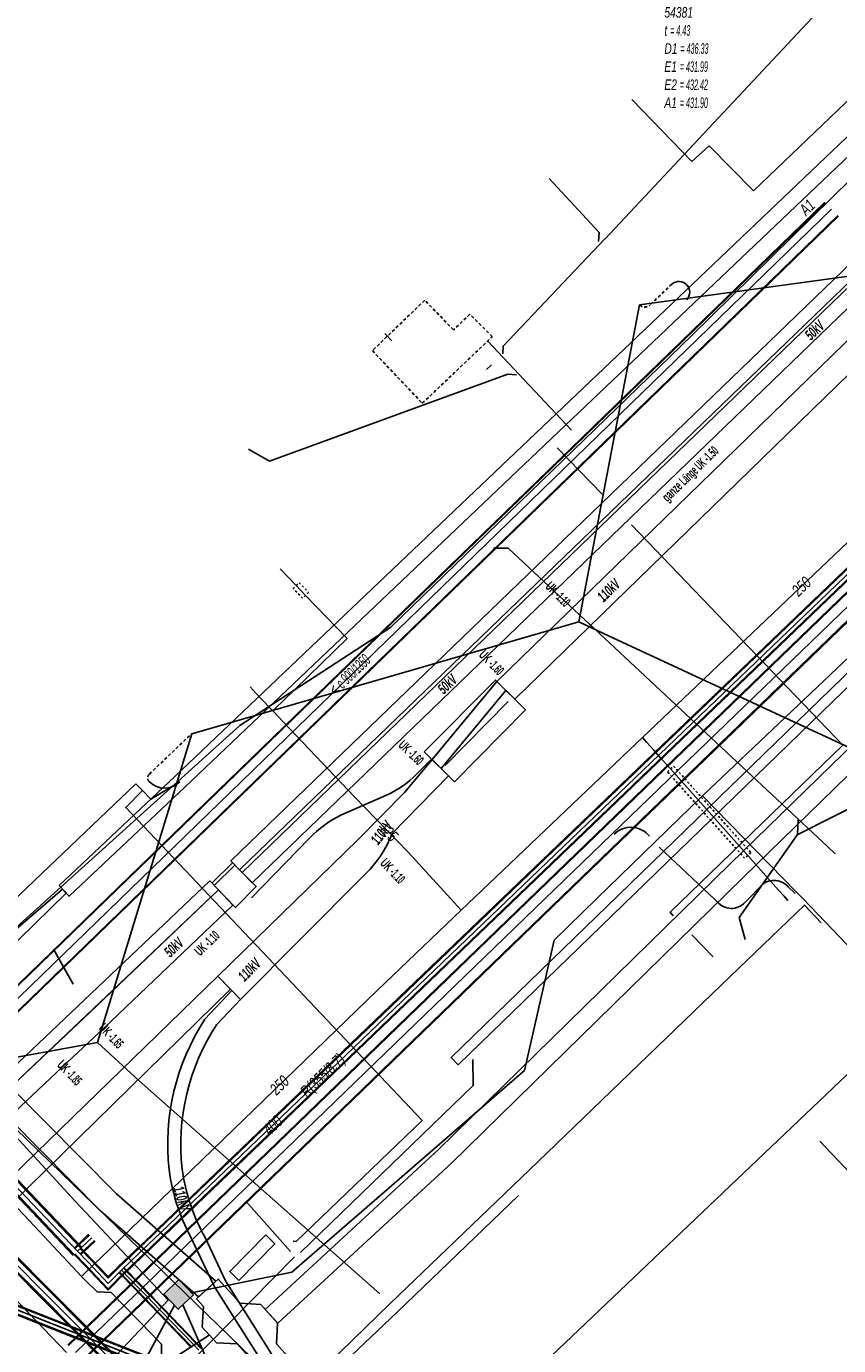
# Model space of a CAD drawing. Header units: metres. Extents: x 2695563 to 2696938, y 1260544 to 1262032.
# Tile 51 of 256: x 2695901 to 2695940, y 1261179 to 1261241. Entities that reach past the tile are written whole.
import ezdxf

# ---------------------------------------------------------------- set-up
doc = ezdxf.new("R2010")
doc.units = ezdxf.units.M
for name, pattern in [('AUSGEZOGEN', [0]), ('STRICHLINIE2_S3', [0.25, 0.15, -0.1]), ('VERDECKT2_S2', [0.18, 0.1, -0.08])]:
    doc.linetypes.add(name, pattern=pattern)
for name, color, linetype in [('AW_LK_ Haltung Text', 7, 'AUSGEZOGEN'), ('AW_LK_Ein-Auslauftext', 24, 'AUSGEZOGEN'), ('AW_LK_Haltung', 24, 'AUSGEZOGEN'), ('AW_LK_Normschacht Text', 24, 'AUSGEZOGEN'), ('AW_LK_Schacht Detailpolygon', 24, 'AUSGEZOGEN'), ('EW_Hoehenpunkt_Text', 7, 'AUSGEZOGEN'), ('EW_LK_Bauwerk_FL_Linie_Punkt', 1, 'AUSGEZOGEN'), ('EW_LK_Freitext_Text', 1, 'AUSGEZOGEN'), ('EW_LK_Trasseabs', 1, 'AUSGEZOGEN'), ('EW_LK_Trasseabs_Text', 1, 'AUSGEZOGEN'), ('EW_LK_Trasserand', 1, 'AUSGEZOGEN'), ('FM_LK_SW_BAUWERK', 94, 'AUSGEZOGEN'), ('FM_LK_SW_TRASSEKANTE', 94, 'AUSGEZOGEN'), ('GA_LK_Leitung', 32, 'AUSGEZOGEN'), ('GA_LK_Leitung_Text', 32, 'AUSGEZOGEN'), ('TV_LK_LEITUNG', 92, 'AUSGEZOGEN'), ('WA_LK_Leitung', 171, 'AUSGEZOGEN'), ('WA_LK_Leitung_Text', 171, 'AUSGEZOGEN'), ('WA_LK_Schutzrohr', 171, 'AUSGEZOGEN')]:
    doc.layers.add(name, color=color, linetype=linetype)
doc.styles.add('ARIAL', font='arial.ttf')
doc.styles.add('ARIALNARROW', font='ARIALN.TTF')
pattern_1 = [(0, (2703955, 1269100), (4050, 4050), [4050, -4050]), (90, (2703955, 1269100), (-4050, 4050), [4050, -4050])]
pattern_2 = [(0, (2708005, 1273150), (6075, 6075), [6075, -6075]), (90, (2708005, 1273150), (-6075, 6075), [6075, -6075])]

# ---------------------------------------------------------------- blocks, each defined once
blk = doc.blocks.new('COMPLEXOBJECT_1711')
at = {"layer": 'EW_LK_Trasserand', "color": 1, "linetype": 'AUSGEZOGEN', "transparency": 33554687}
for points in [[(5917.417, 11203.114), (5920.117, 11205.873), (5919.335, 11206.645), (5918.015, 11205.082), (5915.793, 11202.813), (5909.113, 11196.32)], [(5909.113, 11196.32), (5910.204, 11195.206), (5916.05, 11201.096)]]:
    blk.add_lwpolyline(points, dxfattribs=at)
blk.add_arc((5912.509, 11204.966), 5.246, 312.45169, 339.32062, dxfattribs=at)
blk = doc.blocks.new('COMPLEXOBJECT_1832')
at = {"layer": 'EW_LK_Trasserand', "color": 1, "linetype": 'AUSGEZOGEN', "transparency": 33554687}
for points in [[(5909.058, 11194.006), (5910.194, 11195.209), (5909.776, 11195.639), (5908.504, 11194.268)], [(5913.087, 11176.051), (5909.484, 11181.796), (5908.505, 11183.867)], [(5907.947, 11183.643), (5908.958, 11181.506), (5912.683, 11175.65), (5913.087, 11176.051)]]:
    blk.add_lwpolyline(points, dxfattribs=at)
for centre, radius, start, end in [((5917.574, 11188.313), 10.85, 146.71619, 186.45852), ((5917.755, 11188.295), 10.405, 146.70968, 186.47833), ((5916.358, 11188.374), 9.65, 187.63002, 209.35941), ((5916.42, 11188.322), 9.082, 187.6001, 209.37541)]:
    blk.add_arc(centre, radius, start, end, dxfattribs=at)
blk = doc.blocks.new('COMPLEXOBJECT_1916')
at = {"layer": 'EW_LK_Trasseabs', "color": 1, "linetype": 'STRICHLINIE2_S3', "transparency": 33554687}
blk.add_line((5905.852, 11205.956), (5907.87, 11207.882), dxfattribs=at)
blk.add_arc((5906.03, 11205.771), 0.257, 133.86002, 225.83028, dxfattribs=at)
blk = doc.blocks.new('COMPLEXOBJECT_1934')
at = {"layer": 'EW_LK_Trasseabs', "color": 1, "linetype": 'AUSGEZOGEN', "transparency": 33554687}
blk.add_line((5876.776, 11148.484), (5884.872, 11156.256), dxfattribs=at)
blk.add_lwpolyline([(5892.493, 11163.695), (5901.212, 11172.127), (5906.25, 11177.615), (5908.709, 11179.211)], dxfattribs=at)
for centre, radius, start, end in [((5947.185, 11110.079), 76.59, 135.56906, 139.18888), ((5881.174, 11165.891), 9.89, 301.19056, 324.41206), ((5893.349, 11147.424), 12.242, 125.18058, 133.82636)]:
    blk.add_arc(centre, radius, start, end, dxfattribs=at)
blk = doc.blocks.new('COMPLEXOBJECT_1943')
at = {"layer": 'EW_LK_Trasseabs', "color": 1, "linetype": 'AUSGEZOGEN', "transparency": 33554687}
blk.add_line((5895.855, 11195.417), (5901.708, 11200.474), dxfattribs=at)
blk.add_arc((5894.98, 11196.206), 1.178, 229.34518, 317.96813, dxfattribs=at)
blk = doc.blocks.new('COMPLEXOBJECT_2574')
at = {"layer": 'EW_LK_Trasseabs', "color": 1, "linetype": 'AUSGEZOGEN', "transparency": 33554687}
for p, q in [((5918.586, 11205.951), (5919.31, 11206.671)), ((5915.017, 11204.017), (5917.159, 11204.956)), ((5910.726, 11200.059), (5913.469, 11202.887))]:
    blk.add_line(p, q, dxfattribs=at)
for centre, radius, start, end in [((5915.319, 11209.116), 4.549, 293.86393, 315.90965), ((5917.536, 11198.941), 5.667, 116.39317, 135.86379)]:
    blk.add_arc(centre, radius, start, end, dxfattribs=at)

msp = doc.modelspace()

# ---------------------------------------------------------------- hatches: boundary and pattern name
at = {"layer": 'EW_LK_Bauwerk_FL_Linie_Punkt', "lineweight": 18, "transparency": 33554687}
h = msp.add_hatch(dxfattribs=at)
h.set_pattern_fill('MUSTER', color=1, scale=4050, style=0, pattern_type=2)
h.set_pattern_definition(pattern_1)
h.paths.add_polyline_path([(2695919.931, 1261206.828), (2695921.37, 1261205.403), (2695924.758, 1261208.825), (2695923.319, 1261210.25)], flags=0)
h = msp.add_hatch(dxfattribs=at)
h.set_pattern_fill('MUSTER', color=1, scale=4050, style=0, pattern_type=2)
h.set_pattern_definition(pattern_1)
h.paths.add_polyline_path([(2695909.912, 1261200.452), (2695910.926, 1261199.398), (2695911.908, 1261200.4), (2695910.895, 1261201.423)], flags=0)
h = msp.add_hatch(dxfattribs=at)
h.set_pattern_fill('MUSTER', color=1, scale=4050, style=0, pattern_type=2)
h.set_pattern_definition(pattern_1)
h.paths.add_polyline_path([(2695909.062, 1261180.751), (2695909.395, 1261180.382), (2695909.343, 1261179.393), (2695910.015, 1261178.648), (2695911.003, 1261178.596), (2695912.643, 1261176.776), (2695913.683, 1261177.713), (2695912.882, 1261178.602), (2695912.934, 1261179.59), (2695912.132, 1261180.481), (2695911.143, 1261180.533), (2695910.103, 1261181.688)], flags=0)
at = {"layer": 'EW_LK_Trasserand', "lineweight": 18, "transparency": 33554687}
h = msp.add_hatch(dxfattribs=at)
h.set_pattern_fill('MUSTER', color=1, scale=6075, style=0, pattern_type=2)
h.set_pattern_definition(pattern_2)
h.paths.add_polyline_path([(2695924.24, 1261209.338), (2695940.779, 1261225.416), (2695953.293, 1261237.328), (2695969.482, 1261252.976), (2695984.808, 1261267.699), (2696000.361, 1261282.692), (2696013.338, 1261295.392), (2696016.311, 1261298.21), (2696015.479, 1261299.074), (2696012.506, 1261296.256), (2695999.525, 1261283.552), (2695983.976, 1261268.563), (2695968.65, 1261253.84), (2695952.463, 1261238.194), (2695939.947, 1261226.28), (2695923.391, 1261210.181)], flags=0)
h = msp.add_hatch(dxfattribs=at)
h.set_pattern_fill('MUSTER', color=1, scale=6075, style=0, pattern_type=2)
h.set_pattern_definition(pattern_2)
h.paths.add_polyline_path([(2695902.514, 1261200.448), (2695902.994, 1261199.938), (2695908.515, 1261205.139), (2695940.55, 1261235.611), (2695956.74, 1261251.098), (2695958.637, 1261252.965), (2695958.15, 1261253.469), (2695957.544, 1261252.821), (2695940.067, 1261236.117), (2695932.381, 1261228.806), (2695908.033, 1261205.648)], flags=0)
h = msp.add_hatch(dxfattribs=at)
h.set_pattern_fill('MUSTER', color=1, scale=6075, style=0, pattern_type=2)
h.set_pattern_definition(pattern_2)
h.paths.add_polyline_path([(2695911.116, 1261201.194), (2695961.094, 1261249.392), (2695960.678, 1261249.824), (2695910.699, 1261201.626)], flags=0)
h = msp.add_hatch(dxfattribs=at)
h.set_pattern_fill('MUSTER', color=1, scale=6075, style=0, pattern_type=2)
h.set_pattern_definition(pattern_2)
h.paths.add_polyline_path([(2695911.726, 1261200.577), (2695953.236, 1261240.633), (2695952.75, 1261241.137), (2695911.24, 1261201.08)], flags=0)
h = msp.add_hatch(dxfattribs=at)
h.set_pattern_fill('MUSTER', color=1, scale=6075, style=0, pattern_type=2)
h.set_pattern_definition(pattern_2)
h.paths.add_polyline_path([(2695921.553, 1261191.897), (2695958.309, 1261227.544), (2695957.958, 1261227.906), (2695921.205, 1261192.256)], flags=0)
h = msp.add_hatch(dxfattribs=at)
h.set_pattern_fill('MUSTER', color=1, scale=6075, style=0, pattern_type=2)
h.set_pattern_definition(pattern_2)
h.paths.add_polyline_path([(2695912.952, 1261179.578), (2695921.233, 1261187.213), (2695935.137, 1261200.841), (2695950.726, 1261216.025), (2695950.098, 1261216.67), (2695934.508, 1261201.485), (2695920.613, 1261187.865), (2695912.342, 1261180.24)], flags=0)
h = msp.add_hatch(dxfattribs=at)
h.set_pattern_fill('MUSTER', color=1, scale=6075, style=0, pattern_type=2)
h.set_pattern_definition(pattern_2)
h.paths.add_polyline_path([(2695920.733, 1261206.034), (2695923.816, 1261209.758), (2695923.391, 1261210.181), (2695920.305, 1261206.455)], flags=0)
h = msp.add_hatch(dxfattribs=at)
h.set_pattern_fill('MUSTER', color=1, scale=6075, style=0, pattern_type=2)
h.set_pattern_definition(pattern_2)
h.paths.add_polyline_path([(2695910.083, 1261196.13), (2695911.174, 1261195.016), (2695917.02, 1261200.906), (2695917.078, 1261200.96), (2695917.135, 1261201.015), (2695917.192, 1261201.071), (2695917.248, 1261201.127), (2695917.302, 1261201.185), (2695917.356, 1261201.243), (2695917.409, 1261201.302), (2695917.461, 1261201.362), (2695917.513, 1261201.422), (2695917.563, 1261201.484), (2695917.612, 1261201.546), (2695917.661, 1261201.609), (2695917.708, 1261201.672), (2695917.754, 1261201.737), (2695917.8, 1261201.802), (2695917.844, 1261201.867), (2695917.888, 1261201.934), (2695917.93, 1261202.001), (2695917.972, 1261202.068), (2695918.012, 1261202.137), (2695918.052, 1261202.206), (2695918.09, 1261202.275), (2695918.127, 1261202.345), (2695918.164, 1261202.416), (2695918.199, 1261202.487), (2695918.233, 1261202.558), (2695918.266, 1261202.631), (2695918.298, 1261202.703), (2695918.329, 1261202.776), (2695918.358, 1261202.85), (2695918.387, 1261202.924), (2695921.087, 1261205.683), (2695920.305, 1261206.455), (2695918.985, 1261204.892), (2695916.763, 1261202.623)], flags=0)
h = msp.add_hatch(dxfattribs=at)
h.set_pattern_fill('MUSTER', color=1, scale=6075, style=0, pattern_type=2)
h.set_pattern_definition(pattern_2)
h.paths.add_polyline_path([(2695875.206, 1261167.111), (2695910.114, 1261200.24), (2695909.701, 1261200.675), (2695874.793, 1261167.546)], flags=0)
h = msp.add_hatch(dxfattribs=at)
h.set_pattern_fill('MUSTER', color=1, scale=6075, style=0, pattern_type=2)
h.set_pattern_definition(pattern_2)
h.paths.add_polyline_path([(2695890.389, 1261180.152), (2695892.302, 1261182.053), (2695896.659, 1261186.145), (2695898.097, 1261187.496), (2695902.671, 1261191.792), (2695904.665, 1261193.665), (2695910.807, 1261199.518), (2695910.117, 1261200.242), (2695903.978, 1261194.392), (2695901.99, 1261192.525), (2695897.541, 1261188.345), (2695896, 1261186.898), (2695891.608, 1261182.772), (2695889.707, 1261180.873)], flags=0)
h = msp.add_hatch(dxfattribs=at)
h.set_pattern_fill('MUSTER', color=1, scale=6075, style=0, pattern_type=2)
h.set_pattern_definition(pattern_2)
h.paths.add_polyline_path([(2695857.334, 1261143.158), (2695894.592, 1261179.748), (2695910.687, 1261195.508), (2695910.083, 1261196.13), (2695893.928, 1261180.427), (2695856.666, 1261143.834)], flags=0)
h = msp.add_hatch(dxfattribs=at)
h.set_pattern_fill('MUSTER', color=1, scale=6075, style=0, pattern_type=2)
h.set_pattern_definition(pattern_2)
h.paths.add_polyline_path([(2695909.988, 1261181.584), (2695905.248, 1261185.749), (2695896.733, 1261194.339), (2695895.572, 1261195.51), (2695894.791, 1261194.735), (2695895.912, 1261193.604), (2695904.493, 1261184.948), (2695909.164, 1261180.842)], flags=0)
h = msp.add_hatch(dxfattribs=at)
h.set_pattern_fill('MUSTER', color=1, scale=6075, style=0, pattern_type=2)
h.set_pattern_definition(pattern_2)
h.paths.add_polyline_path([(2695914.057, 1261175.861), (2695910.454, 1261181.606), (2695909.475, 1261183.677), (2695909.421, 1261183.774), (2695909.368, 1261183.872), (2695909.317, 1261183.971), (2695909.266, 1261184.07), (2695909.217, 1261184.17), (2695909.169, 1261184.271), (2695909.122, 1261184.372), (2695909.077, 1261184.473), (2695909.033, 1261184.576), (2695908.99, 1261184.678), (2695908.948, 1261184.782), (2695908.907, 1261184.885), (2695908.868, 1261184.99), (2695908.83, 1261185.094), (2695908.794, 1261185.199), (2695908.758, 1261185.305), (2695908.724, 1261185.411), (2695908.692, 1261185.517), (2695908.66, 1261185.624), (2695908.63, 1261185.732), (2695908.601, 1261185.839), (2695908.574, 1261185.947), (2695908.548, 1261186.055), (2695908.523, 1261186.164), (2695908.5, 1261186.273), (2695908.477, 1261186.382), (2695908.457, 1261186.491), (2695908.437, 1261186.601), (2695908.419, 1261186.711), (2695908.402, 1261186.821), (2695908.387, 1261186.931), (2695908.363, 1261187.163), (2695908.345, 1261187.395), (2695908.332, 1261187.628), (2695908.323, 1261187.86), (2695908.321, 1261188.093), (2695908.323, 1261188.326), (2695908.33, 1261188.559), (2695908.343, 1261188.792), (2695908.361, 1261189.024), (2695908.384, 1261189.256), (2695908.413, 1261189.487), (2695908.446, 1261189.718), (2695908.485, 1261189.947), (2695908.529, 1261190.176), (2695908.578, 1261190.404), (2695908.632, 1261190.63), (2695908.691, 1261190.856), (2695908.755, 1261191.08), (2695908.824, 1261191.302), (2695908.898, 1261191.523), (2695908.977, 1261191.742), (2695909.061, 1261191.96), (2695909.15, 1261192.175), (2695909.243, 1261192.388), (2695909.341, 1261192.6), (2695909.444, 1261192.809), (2695909.552, 1261193.015), (2695909.664, 1261193.219), (2695909.781, 1261193.421), (2695909.902, 1261193.62), (2695910.028, 1261193.816), (2695911.164, 1261195.019), (2695910.746, 1261195.449), (2695909.474, 1261194.078), (2695909.343, 1261193.874), (2695909.217, 1261193.666), (2695909.095, 1261193.456), (2695908.978, 1261193.243), (2695908.866, 1261193.028), (2695908.759, 1261192.81), (2695908.656, 1261192.59), (2695908.559, 1261192.368), (2695908.466, 1261192.143), (2695908.379, 1261191.917), (2695908.297, 1261191.689), (2695908.219, 1261191.458), (2695908.147, 1261191.227), (2695908.08, 1261190.993), (2695908.019, 1261190.758), (2695907.963, 1261190.522), (2695907.912, 1261190.285), (2695907.866, 1261190.046), (2695907.826, 1261189.807), (2695907.791, 1261189.567), (2695907.761, 1261189.326), (2695907.737, 1261189.084), (2695907.718, 1261188.842), (2695907.705, 1261188.6), (2695907.697, 1261188.357), (2695907.694, 1261188.114), (2695907.697, 1261187.872), (2695907.705, 1261187.629), (2695907.719, 1261187.387), (2695907.738, 1261187.145), (2695907.763, 1261186.903), (2695907.779, 1261186.786), (2695907.797, 1261186.669), (2695907.816, 1261186.553), (2695907.837, 1261186.437), (2695907.859, 1261186.321), (2695907.883, 1261186.205), (2695907.908, 1261186.09), (2695907.934, 1261185.975), (2695907.962, 1261185.86), (2695907.991, 1261185.745), (2695908.021, 1261185.631), (2695908.053, 1261185.518), (2695908.087, 1261185.404), (2695908.121, 1261185.292), (2695908.157, 1261185.179), (2695908.195, 1261185.067), (2695908.234, 1261184.956), (2695908.274, 1261184.845), (2695908.315, 1261184.734), (2695908.358, 1261184.624), (2695908.402, 1261184.515), (2695908.448, 1261184.406), (2695908.495, 1261184.297), (2695908.543, 1261184.19), (2695908.593, 1261184.083), (2695908.644, 1261183.976), (2695908.696, 1261183.87), (2695908.749, 1261183.765), (2695908.804, 1261183.66), (2695908.86, 1261183.556), (2695908.917, 1261183.453), (2695909.928, 1261181.316), (2695913.653, 1261175.46)], flags=0)
h = msp.add_hatch(dxfattribs=at)
h.set_pattern_fill('MUSTER', color=1, scale=6075, style=0, pattern_type=2)
h.set_pattern_definition(pattern_2)
h.paths.add_polyline_path([(2695911.087, 1261181.623), (2695912.797, 1261183.372), (2695912.368, 1261183.792), (2695910.658, 1261182.042)], flags=0)
at = {"layer": 'FM_LK_SW_BAUWERK', "transparency": 33554687}
msp.add_hatch(color=7, dxfattribs=at).paths.add_polyline_path([(2695908.922, 1261180.939), (2695908.229, 1261181.66), (2695907.508, 1261180.967), (2695908.2, 1261180.246)])

# ---------------------------------------------------------------- linework, layer by layer
at = {"layer": 'AW_LK_Haltung', "color": 24, "linetype": 'AUSGEZOGEN', "transparency": 33554687}
for p, q in [((2695939.721, 1261243.208), (2695928.555, 1261231.291)), ((2695918.048, 1261226.774), (2695918.389, 1261226.423)), ((2695922.942, 1261226.43), (2695926.943, 1261222.171)), ((2695923.139, 1261225.285), (2695922.898, 1261225.063)), ((2695943.322, 1261205.703), (2695937.743, 1261202.884)), ((2695939.518, 1261201.957), (2695939.17, 1261202.29)), ((2695903.187, 1261195.747), (2695902.243, 1261197.411)), ((2695940.39, 1261191.72), (2695920.169, 1261172.491)), ((2695911.426, 1261185.405), (2695913.553, 1261182.995)), ((2695913.735, 1261182.741), (2695908.569, 1261177.504))]:
    msp.add_line(p, q, dxfattribs=at)
at = {"layer": 'AW_LK_Haltung', "linetype": 'AUSGEZOGEN', "transparency": 33554687}
for p, q in [((2695939.025, 1261233.038), (2695889.799, 1261185.304)), ((2695939.039, 1261233.024), (2695889.813, 1261185.29)), ((2695939.053, 1261233.01), (2695889.827, 1261185.276)), ((2695939.651, 1261232.392), (2695890.425, 1261184.658)), ((2695939.665, 1261232.378), (2695890.439, 1261184.644)), ((2695939.679, 1261232.364), (2695890.453, 1261184.63)), ((2695907.839, 1261177.514), (2695890.292, 1261184.438)), ((2695907.846, 1261177.533), (2695890.299, 1261184.457)), ((2695907.854, 1261177.552), (2695890.307, 1261184.476)), ((2695907.692, 1261177.142), (2695890.145, 1261184.066)), ((2695907.7, 1261177.161), (2695890.153, 1261184.085)), ((2695907.707, 1261177.18), (2695890.16, 1261184.104))]:
    msp.add_line(p, q, dxfattribs=at)
at = {"layer": 'AW_LK_Haltung', "color": 255, "transparency": 33554687}
for p, q in [((2695939.352, 1261232.701), (2695890.126, 1261184.967)), ((2695907.773, 1261177.347), (2695890.226, 1261184.271))]:
    msp.add_line(p, q, dxfattribs=at)
at = {"layer": 'AW_LK_Haltung', "color": 24, "linetype": 'AUSGEZOGEN', "transparency": 33554687}
for points in [[(2695925.879, 1261234.155), (2695928.272, 1261231.589), (2695928.241, 1261231.164)], [(2695928.555, 1261231.3), (2695923.683, 1261226.174), (2695923.679, 1261225.802)], [(2695911.547, 1261221.258), (2695912.548, 1261220.691), (2695923.918, 1261224.833), (2695924.333, 1261224.804)], [(2695939.17, 1261202.29), (2695923.933, 1261216.538), (2695923.234, 1261216.538)], [(2695935.232, 1261197.884), (2695934.944, 1261198.934), (2695937.723, 1261202.884), (2695937.764, 1261203.605)], [(2695922.243, 1261192.149), (2695922.262, 1261190.91), (2695914.026, 1261182.959)]]:
    msp.add_lwpolyline(points, dxfattribs=at)
at = {"layer": 'AW_LK_Schacht Detailpolygon', "color": 24, "linetype": 'STRICHLINIE2_S3', "transparency": 33554687}
msp.add_lwpolyline([(2695917.455, 1261225.957), (2695919.835, 1261223.447), (2695923.174, 1261226.622), (2695922.102, 1261227.694), (2695921.323, 1261226.947), (2695919.95, 1261228.357), (2695917.455, 1261225.957)], close=True, dxfattribs=at)
at = {"layer": 'EW_LK_Bauwerk_FL_Linie_Punkt', "color": 1, "linetype": 'AUSGEZOGEN', "transparency": 33554687}
for p, q in [((2695927.306, 1261213.02), (2695930.195, 1261228.147)), ((2695928.481, 1261212.462), (2695943.321, 1261205.566)), ((2695920.925, 1261206.172), (2695923.937, 1261209.232)), ((2695876.586, 1261187.911), (2695904.348, 1261192.961)), ((2695906.334, 1261191.141), (2695917.815, 1261180.988))]:
    msp.add_line(p, q, dxfattribs=at)
for points in [[(2695919.931, 1261206.828), (2695921.37, 1261205.403), (2695924.758, 1261208.825), (2695923.319, 1261210.25), (2695919.931, 1261206.828)], [(2695909.912, 1261200.452), (2695910.926, 1261199.398), (2695911.908, 1261200.4), (2695910.895, 1261201.423), (2695909.912, 1261200.452)], [(2695909.062, 1261180.751), (2695909.395, 1261180.382), (2695909.343, 1261179.393), (2695910.015, 1261178.648), (2695911.003, 1261178.596), (2695912.643, 1261176.776), (2695913.683, 1261177.713), (2695912.882, 1261178.602), (2695912.934, 1261179.59), (2695912.132, 1261180.481), (2695911.143, 1261180.533), (2695910.103, 1261181.688), (2695909.062, 1261180.751)]]:
    msp.add_lwpolyline(points, close=True, dxfattribs=at)
at = {"layer": 'EW_LK_Trasseabs', "color": 1, "linetype": 'AUSGEZOGEN', "transparency": 33554687}
for p, q in [((2695943.101, 1261240.733), (2695935.624, 1261233.577)), ((2695932.691, 1261234.974), (2695929.831, 1261237.937)), ((2695933.51, 1261235.728), (2695932.691, 1261234.974)), ((2695935.624, 1261233.577), (2695933.51, 1261235.728)), ((2695930.195, 1261228.147), (2695946.764, 1261230.395)), ((2695928.411, 1261219.108), (2695926.268, 1261221.317)), ((2695908.84, 1261207.692), (2695927.306, 1261213.02)), ((2695927.306, 1261213.02), (2695928.481, 1261212.462)), ((2695906.178, 1261205.299), (2695899.952, 1261199.359)), ((2695906.491, 1261204.984), (2695906.178, 1261205.299)), ((2695908.274, 1261205.393), (2695906.896, 1261204.572)), ((2695906.896, 1261204.572), (2695906.491, 1261204.984)), ((2695909.805, 1261200.564), (2695910.784, 1261201.538)), ((2695902.678, 1261200.284), (2695902.754, 1261200.193)), ((2695933.698, 1261197.047), (2695932.682, 1261198.105)), ((2695925.336, 1261187.283), (2695934.529, 1261196.127)), ((2695918.286, 1261180.501), (2695925.336, 1261187.283)), ((2695913.685, 1261183.488), (2695913.82, 1261183.48)), ((2695914.306, 1261176.636), (2695918.286, 1261180.501))]:
    msp.add_line(p, q, dxfattribs=at)
at = {"layer": 'EW_LK_Trasseabs', "color": 1, "linetype": 'STRICHLINIE2_S3', "transparency": 33554687}
msp.add_line((2695931.733, 1261229.125), (2695930.682, 1261228.122), dxfattribs=at)
at = {"layer": 'EW_LK_Trasseabs', "color": 1, "linetype": 'AUSGEZOGEN', "transparency": 33554687}
for points in [[(2695931.804, 1261199.007), (2695931.654, 1261199.189), (2695939.884, 1261207.152), (2695929.809, 1261217.642)], [(2695908.84, 1261207.692), (2695904.348, 1261192.961), (2695906.334, 1261191.141)], [(2695913.82, 1261183.48), (2695919.821, 1261189.254), (2695905.694, 1261204.171), (2695906.491, 1261204.984)], [(2695897.557, 1261194.915), (2695902.852, 1261200.088), (2695902.754, 1261200.193)], [(2695938.854, 1261198.679), (2695938.054, 1261199.519), (2695934.529, 1261196.127)]]:
    msp.add_lwpolyline(points, dxfattribs=at)
for centre, radius, start, end in [((2695932.072, 1261228.739), 0.514, 315.99421, 131.323), ((2695907.549, 1261206.122), 1.028, 224.93912, 314.82428)]:
    msp.add_arc(centre, radius, start, end, dxfattribs=at)
at = {"layer": 'EW_LK_Trasseabs', "color": 1, "linetype": 'STRICHLINIE2_S3', "transparency": 33554687}
msp.add_arc((2695930.451, 1261228.379), 0.346, 222.19932, 311.92332, dxfattribs=at)
at = {"layer": 'EW_LK_Trasserand', "color": 1, "linetype": 'AUSGEZOGEN', "transparency": 33554687}
for points in [[(2695924.24, 1261209.338), (2695940.779, 1261225.416), (2695953.293, 1261237.328), (2695969.482, 1261252.976), (2695984.808, 1261267.699), (2696000.361, 1261282.692), (2696013.338, 1261295.392), (2696016.311, 1261298.21), (2696015.479, 1261299.074), (2696012.506, 1261296.256), (2695999.525, 1261283.552), (2695983.976, 1261268.563), (2695968.65, 1261253.84), (2695952.463, 1261238.194), (2695939.947, 1261226.28), (2695923.391, 1261210.181), (2695924.24, 1261209.338)], [(2695902.514, 1261200.448), (2695902.994, 1261199.938), (2695908.515, 1261205.139), (2695940.55, 1261235.611), (2695956.74, 1261251.098), (2695958.637, 1261252.965), (2695958.15, 1261253.469), (2695957.544, 1261252.821), (2695940.067, 1261236.117), (2695932.381, 1261228.806), (2695908.033, 1261205.648), (2695902.514, 1261200.448)], [(2695911.116, 1261201.194), (2695961.094, 1261249.392), (2695960.678, 1261249.824), (2695910.699, 1261201.626), (2695911.116, 1261201.194)], [(2695911.726, 1261200.577), (2695953.236, 1261240.633), (2695952.75, 1261241.137), (2695911.24, 1261201.08), (2695911.726, 1261200.577)], [(2695921.553, 1261191.897), (2695958.309, 1261227.544), (2695957.958, 1261227.906), (2695921.205, 1261192.256), (2695921.553, 1261191.897)], [(2695912.952, 1261179.578), (2695921.233, 1261187.213), (2695935.137, 1261200.841), (2695950.726, 1261216.025), (2695950.098, 1261216.67), (2695934.508, 1261201.485), (2695920.613, 1261187.865), (2695912.342, 1261180.24), (2695912.952, 1261179.578)], [(2695920.733, 1261206.034), (2695923.816, 1261209.758), (2695923.391, 1261210.181), (2695920.305, 1261206.455), (2695920.733, 1261206.034)], [(2695875.206, 1261167.111), (2695910.114, 1261200.24), (2695909.701, 1261200.675), (2695874.793, 1261167.546), (2695875.206, 1261167.111)], [(2695890.389, 1261180.152), (2695892.302, 1261182.053), (2695896.659, 1261186.145), (2695898.097, 1261187.496), (2695902.671, 1261191.792), (2695904.665, 1261193.665), (2695910.807, 1261199.518), (2695910.117, 1261200.242), (2695903.978, 1261194.392), (2695901.99, 1261192.525), (2695897.541, 1261188.345), (2695896, 1261186.898), (2695891.608, 1261182.772), (2695889.707, 1261180.873), (2695890.389, 1261180.152)], [(2695857.334, 1261143.158), (2695894.592, 1261179.748), (2695910.687, 1261195.508), (2695910.083, 1261196.13), (2695893.928, 1261180.427), (2695856.666, 1261143.834), (2695857.334, 1261143.158)], [(2695909.988, 1261181.584), (2695905.248, 1261185.749), (2695896.733, 1261194.339), (2695895.572, 1261195.51), (2695894.791, 1261194.735), (2695895.912, 1261193.604), (2695904.493, 1261184.948), (2695909.164, 1261180.842), (2695909.988, 1261181.584)], [(2695911.087, 1261181.623), (2695912.797, 1261183.372), (2695912.368, 1261183.792), (2695910.658, 1261182.042), (2695911.087, 1261181.623)]]:
    msp.add_lwpolyline(points, close=True, dxfattribs=at)
at = {"layer": 'FM_LK_SW_BAUWERK', "color": 94, "transparency": 33554687}
msp.add_lwpolyline([(2695908.922, 1261180.939), (2695908.229, 1261181.66), (2695907.508, 1261180.967), (2695908.2, 1261180.246), (2695908.922, 1261180.939)], close=True, dxfattribs=at)
at = {"layer": 'FM_LK_SW_TRASSEKANTE', "linetype": 'AUSGEZOGEN', "transparency": 33554687}
for p, q in [((2695925.314, 1261200.188), (2695956.492, 1261230.32)), ((2695925.333, 1261200.17), (2695956.511, 1261230.302)), ((2695925.351, 1261200.151), (2695956.529, 1261230.283)), ((2695926.009, 1261199.469), (2695957.187, 1261229.601)), ((2695926.027, 1261199.45), (2695957.205, 1261229.582)), ((2695926.046, 1261199.432), (2695957.224, 1261229.564)), ((2695902.931, 1261178.557), (2695925.314, 1261200.188)), ((2695902.95, 1261178.539), (2695925.333, 1261200.17)), ((2695902.968, 1261178.52), (2695925.351, 1261200.151)), ((2695903.626, 1261177.838), (2695926.009, 1261199.469)), ((2695903.644, 1261177.819), (2695926.027, 1261199.45)), ((2695903.663, 1261177.801), (2695926.046, 1261199.432))]:
    msp.add_line(p, q, dxfattribs=at)
at = {"layer": 'FM_LK_SW_TRASSEKANTE', "color": 255, "transparency": 33554687}
for p, q in [((2695925.68, 1261199.81), (2695956.858, 1261229.942)), ((2695903.297, 1261178.179), (2695925.68, 1261199.81))]:
    msp.add_line(p, q, dxfattribs=at)
at = {"layer": 'FM_LK_SW_TRASSEKANTE', "color": 94, "linetype": 'AUSGEZOGEN', "transparency": 33554687}
for p, q in [((2695941.962, 1261213.039), (2695933.196, 1261204.735)), ((2695935.308, 1261199.732), (2695936.033, 1261200.479)), ((2695937.269, 1261200.409), (2695937.621, 1261200.064)), ((2695935.188, 1261199.607), (2695935.364, 1261199.789)), ((2695908.015, 1261180.439), (2695903.433, 1261171.871)), ((2695908.42, 1261180.457), (2695911.038, 1261174.474))]:
    msp.add_line(p, q, dxfattribs=at)
for points in [[(2695933.196, 1261204.735), (2695928.142, 1261199.81), (2695926.13, 1261197.85), (2695924.71, 1261191.64), (2695913.62, 1261182.01), (2695908.826, 1261181.038)], [(2695943.22, 1261194.371), (2695941.142, 1261196.535), (2695937.995, 1261199.81), (2695937.678, 1261200.14), (2695933.196, 1261204.735)], [(2695931.128, 1261202.278), (2695933.763, 1261199.8), (2695933.916, 1261199.66)], [(2695907.73, 1261180.66), (2695903.28, 1261185.4), (2695892.256, 1261197.403)], [(2695902.873, 1261178.187), (2695898.9, 1261182.32), (2695886.037, 1261194.974)], [(2695924.414, 1261185.667), (2695921.53, 1261182.895), (2695918.646, 1261180.123), (2695906.65, 1261168.728), (2695903.433, 1261171.871)], [(2695890.727, 1261163.772), (2695900.813, 1261173.384), (2695907.756, 1261180.709)]]:
    msp.add_lwpolyline(points, dxfattribs=at)
for centre, radius, start, end in [((2695929.776, 1261202.08), 1.148, 38.82731, 133.85962), ((2695936.612, 1261199.815), 0.882, 41.01555, 138.46555), ((2695934.578, 1261200.244), 0.882, 219.36866, 316.73811)]:
    msp.add_arc(centre, radius, start, end, dxfattribs=at)
at = {"layer": 'GA_LK_Leitung', "linetype": 'AUSGEZOGEN', "transparency": 33554687}
for p, q in [((2695916.432, 1261192.912), (2695949.043, 1261224.182)), ((2695916.45, 1261192.894), (2695949.061, 1261224.164)), ((2695916.467, 1261192.876), (2695949.078, 1261224.146)), ((2695916.709, 1261192.624), (2695949.32, 1261223.894)), ((2695916.726, 1261192.606), (2695949.337, 1261223.876)), ((2695916.744, 1261192.588), (2695949.355, 1261223.858)), ((2695907.209, 1261184.068), (2695916.432, 1261192.912)), ((2695907.227, 1261184.049), (2695916.45, 1261192.894)), ((2695907.244, 1261184.031), (2695916.467, 1261192.876)), ((2695907.486, 1261183.779), (2695916.709, 1261192.624)), ((2695907.503, 1261183.761), (2695916.726, 1261192.606)), ((2695907.521, 1261183.742), (2695916.744, 1261192.588)), ((2695903.558, 1261183.163), (2695899.892, 1261187.015)), ((2695903.581, 1261183.184), (2695899.915, 1261187.036)), ((2695903.604, 1261183.206), (2695899.938, 1261187.058)), ((2695903.196, 1261182.818), (2695899.53, 1261186.67)), ((2695903.219, 1261182.84), (2695899.553, 1261186.692)), ((2695903.242, 1261182.861), (2695899.576, 1261186.713)), ((2695903.707, 1261183.615), (2695903.925, 1261183.822)), ((2695903.724, 1261183.597), (2695903.942, 1261183.804)), ((2695903.741, 1261183.579), (2695903.959, 1261183.786)), ((2695906.648, 1261183.53), (2695906.916, 1261183.788)), ((2695906.665, 1261183.512), (2695906.934, 1261183.769)), ((2695906.682, 1261183.494), (2695906.951, 1261183.751)), ((2695906.916, 1261183.788), (2695907.209, 1261184.068)), ((2695906.934, 1261183.769), (2695907.227, 1261184.049)), ((2695906.951, 1261183.751), (2695907.244, 1261184.031)), ((2695907.193, 1261183.499), (2695907.486, 1261183.779)), ((2695907.21, 1261183.481), (2695907.503, 1261183.761)), ((2695907.228, 1261183.462), (2695907.521, 1261183.742)), ((2695903.245, 1261183.175), (2695903.707, 1261183.615)), ((2695903.262, 1261183.157), (2695903.724, 1261183.597)), ((2695903.279, 1261183.139), (2695903.741, 1261183.579)), ((2695903.521, 1261182.885), (2695903.983, 1261183.325)), ((2695904.011, 1261182.625), (2695903.527, 1261183.133)), ((2695903.538, 1261182.867), (2695904, 1261183.307)), ((2695904.029, 1261182.642), (2695903.545, 1261183.15)), ((2695903.555, 1261182.849), (2695904.017, 1261183.289)), ((2695904.047, 1261182.659), (2695903.563, 1261183.167)), ((2695903.983, 1261183.325), (2695904.201, 1261183.532)), ((2695904, 1261183.307), (2695904.218, 1261183.514)), ((2695904.017, 1261183.289), (2695904.235, 1261183.496)), ((2695905.335, 1261182.283), (2695906.648, 1261183.53)), ((2695905.352, 1261182.265), (2695906.665, 1261183.512)), ((2695905.369, 1261182.247), (2695906.682, 1261183.494)), ((2695905.611, 1261181.993), (2695906.924, 1261183.24)), ((2695905.628, 1261181.975), (2695906.941, 1261183.222)), ((2695905.645, 1261181.957), (2695906.958, 1261183.204)), ((2695906.924, 1261183.24), (2695907.193, 1261183.499)), ((2695906.941, 1261183.222), (2695907.21, 1261183.481)), ((2695906.958, 1261183.204), (2695907.228, 1261183.462)), ((2695903.721, 1261182.349), (2695903.237, 1261182.857)), ((2695903.739, 1261182.366), (2695903.255, 1261182.874)), ((2695903.757, 1261182.383), (2695903.273, 1261182.891)), ((2695904.856, 1261181.193), (2695903.739, 1261182.366)), ((2695904.857, 1261181.229), (2695903.757, 1261182.383)), ((2695904.861, 1261181.731), (2695904.011, 1261182.625)), ((2695904.862, 1261181.767), (2695904.029, 1261182.642)), ((2695904.862, 1261181.803), (2695904.047, 1261182.659)), ((2695904.856, 1261181.157), (2695903.721, 1261182.349)), ((2695905.632, 1261181.98), (2695904.856, 1261181.193)), ((2695905.65, 1261181.962), (2695904.856, 1261181.157)), ((2695905.615, 1261181.997), (2695904.857, 1261181.229)), ((2695905.365, 1261182.243), (2695904.861, 1261181.731)), ((2695905.33, 1261182.278), (2695904.862, 1261181.803)), ((2695905.348, 1261182.26), (2695904.862, 1261181.767)), ((2695906.155, 1261181.189), (2695905.369, 1261182.003)), ((2695906.168, 1261181.202), (2695905.382, 1261182.016)), ((2695906.182, 1261181.215), (2695905.396, 1261182.029)), ((2695906.37, 1261181.397), (2695905.584, 1261182.211)), ((2695906.384, 1261181.41), (2695905.598, 1261182.224)), ((2695906.397, 1261181.423), (2695905.611, 1261182.237)), ((2695906.626, 1261180.7), (2695906.155, 1261181.189)), ((2695906.639, 1261180.713), (2695906.168, 1261181.202)), ((2695906.653, 1261180.726), (2695906.182, 1261181.215)), ((2695906.841, 1261180.908), (2695906.37, 1261181.397)), ((2695906.855, 1261180.921), (2695906.384, 1261181.41)), ((2695906.868, 1261180.934), (2695906.397, 1261181.423)), ((2695906.847, 1261180.471), (2695906.626, 1261180.7)), ((2695906.86, 1261180.484), (2695906.639, 1261180.713)), ((2695906.874, 1261180.497), (2695906.653, 1261180.726)), ((2695907.062, 1261180.679), (2695906.841, 1261180.908)), ((2695907.076, 1261180.692), (2695906.855, 1261180.921)), ((2695907.278, 1261180.051), (2695906.86, 1261180.484)), ((2695907.089, 1261180.705), (2695906.868, 1261180.934)), ((2695907.292, 1261180.064), (2695906.874, 1261180.497)), ((2695907.48, 1261180.246), (2695907.062, 1261180.679)), ((2695907.494, 1261180.259), (2695907.076, 1261180.692)), ((2695907.507, 1261180.272), (2695907.089, 1261180.705)), ((2695907.265, 1261180.038), (2695906.847, 1261180.471)), ((2695908.786, 1261178.461), (2695907.265, 1261180.038)), ((2695908.799, 1261178.474), (2695907.278, 1261180.051)), ((2695908.813, 1261178.487), (2695907.292, 1261180.064)), ((2695909.001, 1261178.669), (2695907.48, 1261180.246)), ((2695909.015, 1261178.682), (2695907.494, 1261180.259)), ((2695909.028, 1261178.695), (2695907.507, 1261180.272)), ((2695909.277, 1261178.383), (2695909.001, 1261178.669)), ((2695909.291, 1261178.396), (2695909.015, 1261178.682)), ((2695909.304, 1261178.409), (2695909.028, 1261178.695))]:
    msp.add_line(p, q, dxfattribs=at)
at = {"layer": 'GA_LK_Leitung', "color": 255, "linetype": 'AUSGEZOGEN', "transparency": 33554687}
for p, q in [((2695916.588, 1261192.75), (2695949.199, 1261224.02)), ((2695907.365, 1261183.905), (2695916.588, 1261192.75)), ((2695903.4, 1261183.012), (2695899.734, 1261186.864)), ((2695903.862, 1261183.452), (2695904.08, 1261183.659)), ((2695906.803, 1261183.367), (2695907.072, 1261183.625)), ((2695907.072, 1261183.625), (2695907.365, 1261183.905)), ((2695903.4, 1261183.012), (2695903.862, 1261183.452)), ((2695903.884, 1261182.504), (2695903.4, 1261183.012)), ((2695905.49, 1261182.12), (2695906.803, 1261183.367)), ((2695904.859, 1261181.48), (2695903.884, 1261182.504)), ((2695905.49, 1261182.12), (2695904.859, 1261181.48)), ((2695906.276, 1261181.306), (2695905.49, 1261182.12)), ((2695906.747, 1261180.817), (2695906.276, 1261181.306)), ((2695906.968, 1261180.588), (2695906.747, 1261180.817)), ((2695907.386, 1261180.155), (2695906.968, 1261180.588)), ((2695908.907, 1261178.578), (2695907.386, 1261180.155)), ((2695909.183, 1261178.292), (2695908.907, 1261178.578))]:
    msp.add_line(p, q, dxfattribs=at)
at = {"layer": 'TV_LK_LEITUNG', "color": 92, "linetype": 'AUSGEZOGEN', "transparency": 33554687}
msp.add_line((2695938.796, 1261188.258), (2695946.865, 1261179.717), dxfattribs=at)
for points in [[(2695896.163, 1261192.994), (2695898.318, 1261196.523), (2695911.128, 1261208.082), (2695918.322, 1261212.76), (2695932.685, 1261226.676), (2695955.514, 1261249.129), (2695962.993, 1261257.586)], [(2695910.522, 1261148.776), (2695918.866, 1261156.7), (2695913.077, 1261162.555), (2695907.638, 1261168.69), (2695914.393, 1261175.332), (2695896.163, 1261192.994)]]:
    msp.add_lwpolyline(points, dxfattribs=at)
at = {"layer": 'WA_LK_Leitung', "color": 7, "linetype": 'AUSGEZOGEN', "transparency": 33554687}
for p, q in [((2695911.914, 1261209.603), (2695911.626, 1261209.92)), ((2695912.549, 1261208.935), (2695911.914, 1261209.603)), ((2695912.701, 1261208.776), (2695912.549, 1261208.935)), ((2695912.701, 1261208.776), (2695912.88, 1261208.95)), ((2695912.88, 1261208.95), (2695913.152, 1261209.216)), ((2695913.219, 1261208.233), (2695912.701, 1261208.776)), ((2695916.607, 1261204.682), (2695913.219, 1261208.233))]:
    msp.add_line(p, q, dxfattribs=at)
at = {"layer": 'WA_LK_Leitung', "color": 255, "linetype": 'AUSGEZOGEN', "transparency": 33554687}
msp.add_line((2695897.252, 1261185.602), (2695907.04, 1261175.81), dxfattribs=at)
at = {"layer": 'WA_LK_Leitung', "linetype": 'AUSGEZOGEN', "transparency": 33554687}
for p, q in [((2695897.407, 1261185.757), (2695907.194, 1261175.965)), ((2695897.429, 1261185.779), (2695907.216, 1261175.988)), ((2695897.451, 1261185.801), (2695907.238, 1261176.01)), ((2695897.053, 1261185.403), (2695906.842, 1261175.61)), ((2695897.075, 1261185.425), (2695906.864, 1261175.632)), ((2695897.097, 1261185.447), (2695906.886, 1261175.655))]:
    msp.add_line(p, q, dxfattribs=at)
at = {"layer": 'WA_LK_Leitung', "color": 7, "linetype": 'AUSGEZOGEN', "transparency": 33554687}
for points in [[(2695903.587, 1261181.812), (2695903.767, 1261181.986), (2695904.543, 1261182.734), (2695904.942, 1261183.119), (2695917.685, 1261195.447), (2695921.688, 1261199.28), (2695930.338, 1261207.502), (2695950.274, 1261226.487), (2695950.995, 1261227.174)], [(2695913.152, 1261209.216), (2695916.247, 1261212.23), (2695914.272, 1261214.284), (2695913.821, 1261214.753), (2695913.056, 1261215.549)], [(2695930.338, 1261207.502), (2695930.525, 1261207.293), (2695930.891, 1261206.883), (2695931.051, 1261206.704), (2695931.164, 1261206.577), (2695931.67, 1261206.01), (2695935.354, 1261201.886), (2695936.826, 1261200.238), (2695937.086, 1261199.947), (2695937.153, 1261199.872), (2695937.266, 1261199.745)], [(2695921.688, 1261199.28), (2695919.169, 1261202.039), (2695916.607, 1261204.682)], [(2695893.857, 1261192.088), (2695895.464, 1261190.398), (2695901.111, 1261184.46)], [(2695907.393, 1261178.589), (2695907.133, 1261178.86), (2695906.99, 1261179.01), (2695905.003, 1261181.043), (2695904.331, 1261181.073), (2695903.8, 1261181.601), (2695903.587, 1261181.812), (2695903.164, 1261182.265), (2695901.111, 1261184.46)], [(2695907.549, 1261174.382), (2695908.083, 1261174.877), (2695907.614, 1261175.346), (2695907.425, 1261175.687), (2695907.42, 1261176.1), (2695907.393, 1261178.589)]]:
    msp.add_lwpolyline(points, dxfattribs=at)
at = {"layer": 'WA_LK_Schutzrohr', "color": 7, "linetype": 'VERDECKT2_S2', "transparency": 33554687}
for points in [[(2695913.965, 1261214.892), (2695914.416, 1261214.423), (2695914.128, 1261214.146), (2695913.677, 1261214.614), (2695913.965, 1261214.892)], [(2695931.819, 1261206.144), (2695935.503, 1261202.019), (2695935.205, 1261201.753), (2695931.521, 1261205.877), (2695931.819, 1261206.144)]]:
    msp.add_lwpolyline(points, close=True, dxfattribs=at)

# ---------------------------------------------------------------- block references
at = {"layer": 'EW_LK_Trasseabs', "color": 1, "linetype": 'STRICHLINIE2_S3', "lineweight": -3, "transparency": 33554687}
msp.add_blockref('COMPLEXOBJECT_1916', (2690000.97, 1249999.81), dxfattribs=at)
at = {"layer": 'EW_LK_Trasseabs', "color": 1, "linetype": 'AUSGEZOGEN', "lineweight": -3, "transparency": 33554687}
for name in ['COMPLEXOBJECT_2574', 'COMPLEXOBJECT_1943', 'COMPLEXOBJECT_1934']:
    msp.add_blockref(name, (2690000.97, 1249999.81), dxfattribs=at)
at = {"layer": 'EW_LK_Trasserand', "color": 1, "linetype": 'AUSGEZOGEN', "lineweight": -3, "transparency": 33554687}
for name in ['COMPLEXOBJECT_1711', 'COMPLEXOBJECT_1832']:
    msp.add_blockref(name, (2690000.97, 1249999.81), dxfattribs=at)

# ---------------------------------------------------------------- texts
at = {"layer": 'AW_LK_ Haltung Text', "color": 24, "transparency": 33554687, "insert": (2695916.369, 1261210.5), "char_height": 0.55705, "width": 3.40438, "attachment_point": 5, "rotation": 44.0766, "style": 'ARIAL'}
msp.add_mtext('\\A1;{\\fArial|i1|b0;\\H0.557054;\\W0.700000;\\C24;< \\W0.490000;e 900/1350}\\P', dxfattribs=at)
at = {"layer": 'AW_LK_Ein-Auslauftext', "color": 24, "transparency": 33554687, "insert": (2695938.14, 1261232.358), "char_height": 0.55705, "width": 0.85544, "attachment_point": 7, "rotation": 44.0163, "style": 'ARIAL'}
msp.add_mtext('\\A1;{\\fArial|i1|b0;\\H0.557054;\\W0.700000;\\C24;A1}\\P', dxfattribs=at)
at = {"layer": 'AW_LK_Normschacht Text', "color": 24, "transparency": 33554687, "insert": (2695931.377, 1261242.338), "char_height": 0.50641, "width": 2.83518, "attachment_point": 1, "line_spacing_factor": 1.024096, "style": 'ARIAL'}
msp.add_mtext('\\A1;{\\fArial|i1|b0;\\H0.506413;\\W0.694636;\\C24;54381}\\P{\\fArial|i1|b0;\\H0.505000;\\W0.694636;\\C24;t \\W0.486245;= 4.43}\\P{\\fArial|i1|b0;\\H0.505000;\\W0.694636;\\C24;D1 \\W0.486245;= 436.33}\\P{\\fArial|i1|b0;\\H0.505000;\\W0.694636;\\C24;E1 \\W0.486245;= 431.99}\\P{\\fArial|i1|b0;\\H0.505000;\\W0.694636;\\C24;E2 \\W0.486245;= 432.42}\\P{\\fArial|i1|b0;\\H0.505000;\\W0.694636;\\C24;A1 \\W0.486245;= 431.90}\\P', dxfattribs=at)
at = {"layer": 'EW_Hoehenpunkt_Text', "color": 1, "transparency": 33554687, "char_height": 0.45675, "style": 'ARIALNARROW'}
for s, insert, width, attachment_point, rotation in [('\\A1;{\\fArial Narrow|i0|b1;\\H0.456750;\\W0.700000;\\C1;ganze \\W0.490000;Länge UK -1.50}\\P', (2695931.417, 1261218.827), 3.94171, 4, 44.1432), ('\\A1;{\\fArial Narrow|i0|b1;\\H0.456750;\\W0.700000;\\C1;UK \\W0.490000;-1.10}\\P', (2695926.777, 1261213.856), 1.62272, 6, 314.1981), ('\\A1;{\\fArial Narrow|i0|b1;\\H0.456750;\\W0.700000;\\C1;UK \\W0.490000;-1.60}\\P', (2695923.611, 1261210.594), 1.62484, 6, 314.1981), ('\\A1;{\\fArial Narrow|i0|b1;\\H0.456750;\\W0.700000;\\C1;UK \\W0.490000;-1.60}\\P', (2695919.786, 1261206.316), 1.62484, 6, 315.5949), ('\\A1;{\\fArial Narrow|i0|b1;\\H0.456750;\\W0.700000;\\C1;UK \\W0.490000;-1.10}\\P', (2695917.961, 1261201.641), 1.62272, 4, 313.2), ('\\A1;{\\fArial Narrow|i0|b1;\\H0.456750;\\W0.700000;\\C1;UK \\W0.490000;-1.10}\\P', (2695909.078, 1261197.226), 1.62272, 4, 43.9317), ('\\A1;{\\fArial Narrow|i0|b1;\\H0.456750;\\W0.700000;\\C1;UK \\W0.490000;-1.65}\\P', (2695904.536, 1261193.778), 1.62484, 4, 313.6212), ('\\A1;{\\fArial Narrow|i0|b1;\\H0.456750;\\W0.700000;\\C1;UK \\W0.490000;-1.85}\\P', (2695902.555, 1261192.023), 1.62484, 4, 313.209)]:
    msp.add_mtext(s, dxfattribs=dict(at, insert=insert, width=width, attachment_point=attachment_point, rotation=rotation))
at = {"layer": 'EW_LK_Freitext_Text', "color": 1, "transparency": 33554687, "char_height": 0.5075, "width": 1.1278, "attachment_point": 4, "style": 'ARIALNARROW'}
for insert, rotation in [((2695938.199, 1261226.597), 44.0055), ((2695920.686, 1261209.721), 43.623), ((2695907.647, 1261197.177), 43.9362)]:
    msp.add_mtext('\\A1;{\\fArial Narrow|i1|b1;\\H0.507500;\\W0.700000;\\C1;50kV}\\P', dxfattribs=dict(at, insert=insert, rotation=rotation))
at = {"layer": 'EW_LK_Trasseabs_Text', "color": 1, "transparency": 33554687, "char_height": 0.5075, "width": 1.34542, "attachment_point": 5, "style": 'ARIALNARROW'}
for insert, rotation in [((2695928.725, 1261214.524), 44.1981), ((2695917.896, 1261202.972), 52.5672), ((2695911.595, 1261196.435), 45.8415), ((2695908.363, 1261185.53), 286.6212)]:
    msp.add_mtext('\\A1;{\\fArial Narrow|i1|b1;\\H0.507500;\\W0.700000;\\C1;110kV}\\P', dxfattribs=dict(at, insert=insert, rotation=rotation))
at = {"layer": 'GA_LK_Leitung_Text', "color": 32, "transparency": 33554687, "char_height": 0.55825, "attachment_point": 5, "rotation": 43.8156, "style": 'ARIAL'}
for s, insert, width in [('\\A1;{\\fArial|i1|b0;\\H0.558250;\\W0.700000;\\C32;R(355/8.7)}\\P', (2695915.137, 1261191.35), 2.78825), ('\\A1;{\\fArial|i1|b0;\\H0.558250;\\W0.700000;\\C32;400}\\P', (2695912.705, 1261189.018), 1.11429)]:
    msp.add_mtext(s, dxfattribs=dict(at, insert=insert, width=width))
at = {"layer": 'WA_LK_Leitung_Text', "color": 7, "transparency": 33554687, "char_height": 0.55426, "attachment_point": 5, "style": 'ARIAL'}
for s, insert, width, rotation in [('\\A1;{\\fArial|i1|b0;\\H0.554263;\\W0.700000;\\C7;250}\\P', (2695937.917, 1261214.712), 1.10633, 43.6005), ('\\A1;{\\fArial|i1|b0;\\H0.554263;\\W0.700000;\\C7;125}\\P', (2695918.219, 1261203.011), 1.10014, 313.6419), ('\\A1;{\\fArial|i1|b0;\\H0.554263;\\W0.700000;\\C7;250}\\P', (2695913.026, 1261190.932), 1.10633, 44.0514)]:
    msp.add_mtext(s, dxfattribs=dict(at, insert=insert, width=width, rotation=rotation))

doc.saveas('drawing.dxf')
